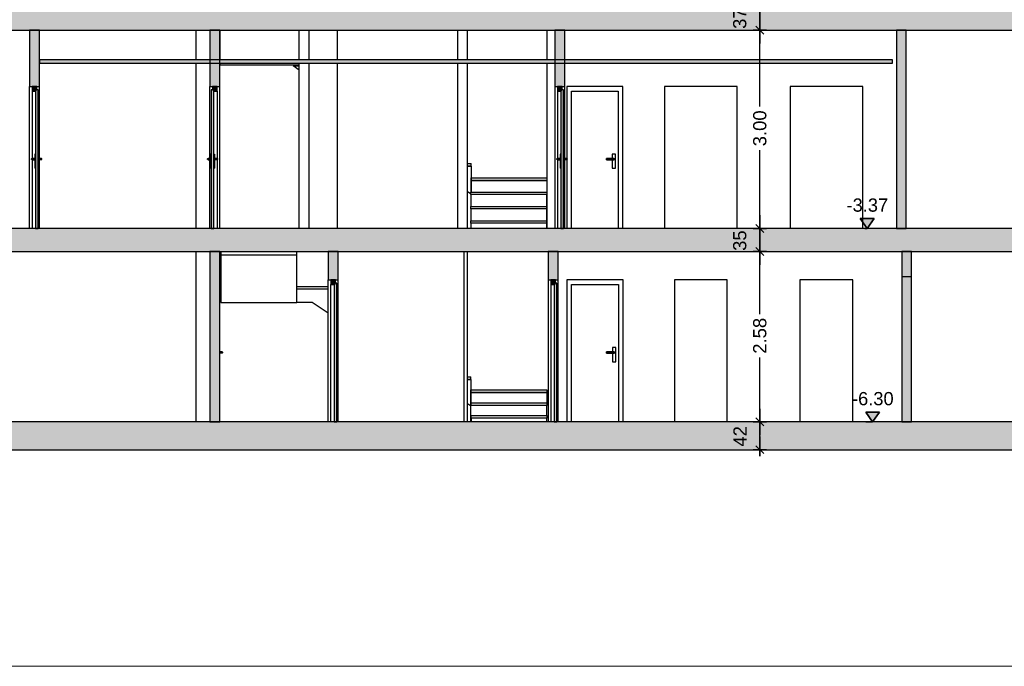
# Model space of a CAD drawing. Header units: metres. Extents: x -1 to 430, y -65 to 31.
# Tile 20 of 36: x 350 to 365, y -65 to -55. Entities that reach past the tile are written whole.
import ezdxf

# ---------------------------------------------------------------- set-up
doc = ezdxf.new("R2010")
doc.units = ezdxf.units.M
doc.header["$PDMODE"] = 65
doc.linetypes.add('CONTINUA', pattern=[0])
doc.linetypes.add('PUNKT', pattern=[6.35, 0, -6.35])
doc.layers.add('+++++ CÀLCUL SECCIÓ D', color=7, linetype='CONTINUA', lineweight=25)
doc.layers.add('COTES SECCIÓ D', color=7, linetype='CONTINUA', lineweight=25)
doc.styles.add('ARIAL', font='arial.ttf')
doc.dimstyles.new('DIMSTYLE_2', dxfattribs={"dimtxt": 0.2, "dimasz": 0.2, "dimexe": 0, "dimexo": 1e-06, "dimgap": 0.1, "dimtad": 2, "dimdec": 0, "dimlfac": 100, "dimrnd": 1, "dimzin": 4, "dimdsep": 46, "dimtxsty": 'ARIAL', "dimblk1": 'ALL_ML_STRICH', "dimblk2": 'ALL_ML_STRICH', "dimsah": 1, "dimcen": 0, "dimse1": 1, "dimse2": 1, "dimclrd": 2, "dimclre": 2, "dimclrt": 2, "dimadec": 0, "dimazin": 0, "dimtfac": 1, "dimtdec": 0, "dimtix": 1, "dimtmove": 2, "dimatfit": 3, "dimfxl": 0, "dimtvp": 1.2, "dimtzin": 0, "dimlwd": 0, "dimlwe": 35, "dimarcsym": 0})
doc.dimstyles.new('DIMSTYLE_3', dxfattribs={"dimtxt": 0.2, "dimasz": 0.2, "dimexe": 0, "dimexo": 1e-06, "dimgap": 0.1, "dimtad": 0, "dimrnd": 0.01, "dimzin": 4, "dimdsep": 46, "dimtxsty": 'ARIAL', "dimblk1": 'ALL_ML_STRICH', "dimblk2": 'ALL_ML_STRICH', "dimsah": 1, "dimcen": 0, "dimse1": 1, "dimse2": 1, "dimclrd": 2, "dimclre": 2, "dimclrt": 2, "dimadec": 0, "dimazin": 0, "dimtfac": 1, "dimtdec": 0, "dimtix": 1, "dimtmove": 2, "dimatfit": 3, "dimfxl": 0, "dimtzin": 0, "dimlwd": 0, "dimlwe": 35, "dimarcsym": 0})
doc.dimstyles.new('DIMSTYLE_4', dxfattribs={"dimtxt": 0.2, "dimasz": 0.2, "dimexe": 0, "dimexo": 1e-06, "dimgap": 0.1, "dimtad": 2, "dimdec": 0, "dimlfac": 100, "dimrnd": 1, "dimzin": 4, "dimdsep": 46, "dimtxsty": 'ARIAL', "dimblk1": 'ALL_ML_STRICH', "dimblk2": 'ALL_ML_STRICH', "dimsah": 1, "dimcen": 0, "dimse1": 1, "dimse2": 1, "dimclrd": 2, "dimclre": 2, "dimclrt": 2, "dimadec": 0, "dimazin": 0, "dimtfac": 1, "dimtdec": 0, "dimtix": 1, "dimtmove": 2, "dimatfit": 3, "dimfxl": 0, "dimtvp": 1.2, "dimtzin": 0, "dimlwd": 0, "dimlwe": 35, "dimarcsym": 0})
doc.dimstyles.new('DIMSTYLE_5', dxfattribs={"dimtxt": 0.2, "dimasz": 0.2, "dimexe": 0, "dimexo": 1e-06, "dimgap": 0.1, "dimtad": 0, "dimrnd": 0.01, "dimzin": 4, "dimdsep": 46, "dimtxsty": 'ARIAL', "dimblk1": 'ALL_ML_STRICH', "dimblk2": 'ALL_ML_STRICH', "dimsah": 1, "dimcen": 0, "dimse1": 1, "dimse2": 1, "dimclrd": 2, "dimclre": 2, "dimclrt": 2, "dimadec": 0, "dimazin": 0, "dimtfac": 1, "dimtdec": 0, "dimtix": 1, "dimtmove": 2, "dimatfit": 3, "dimfxl": 0, "dimtzin": 0, "dimlwd": 0, "dimlwe": 35, "dimarcsym": 0})

# ---------------------------------------------------------------- blocks, each defined once
blk = doc.blocks.new('ALL_ML_STRICH')
at = {"color": 0, "linetype": 'ByBlock', "lineweight": -2}
for p, q in [((-1, 0), (0.5, 0)), ((-0.3, -0.3), (0.3, 0.3)), ((0, -0.5), (0, 0.5))]:
    blk.add_line(p, q, dxfattribs=at)
blk = doc.blocks.new('*D3')
at = {"layer": 'COTES SECCIÓ D', "color": 2, "linetype": 'CONTINUA', "lineweight": -2, "transparency": 33554687}
blk.add_line((361.432, -61.66), (361.432, -61.24), dxfattribs=at)
at = {"layer": 'DEFPOINTS', "color": 2, "linetype": 'CONTINUA', "lineweight": 35, "transparency": 33554687}
for p in [(361.433, -61.24), (361.43, -61.66), (361.432, -61.66)]:
    blk.add_point(p, dxfattribs=at)
at = {"layer": 'COTES SECCIÓ D', "color": 2, "linetype": 'CONTINUA', "lineweight": 35, "transparency": 33554687, "xscale": 0.2, "yscale": 0.2, "zscale": 0.2}
for p, rotation in [((361.432, -61.24), 90), ((361.432, -61.66), 270)]:
    blk.add_blockref('ALL_ML_STRICH', p, dxfattribs=dict(at, rotation=rotation))
at = {"layer": 'COTES SECCIÓ D', "color": 2, "linetype": 'CONTINUA', "lineweight": 35, "transparency": 33554687, "insert": (361.132, -61.458), "char_height": 0.2, "width": 0.4, "attachment_point": 5, "rotation": 90, "style": 'ARIAL'}
blk.add_mtext('\\A1;{42}', dxfattribs=at)
blk = doc.blocks.new('*D4')
at = {"layer": 'COTES SECCIÓ D', "color": 2, "linetype": 'CONTINUA', "lineweight": -2, "transparency": 33554687}
for p, q in [((361.432, -59.606), (361.432, -58.66)), ((361.432, -61.24), (361.432, -60.266))]:
    blk.add_line(p, q, dxfattribs=at)
at = {"layer": 'DEFPOINTS', "color": 2, "linetype": 'CONTINUA', "lineweight": 35, "transparency": 33554687}
for p in [(361.57, -58.66), (361.432, -61.24), (361.433, -61.24)]:
    blk.add_point(p, dxfattribs=at)
at = {"layer": 'COTES SECCIÓ D', "color": 2, "linetype": 'CONTINUA', "lineweight": 35, "transparency": 33554687, "xscale": 0.2, "yscale": 0.2, "zscale": 0.2}
for p, rotation in [((361.432, -58.66), 90), ((361.432, -61.24), 270)]:
    blk.add_blockref('ALL_ML_STRICH', p, dxfattribs=dict(at, rotation=rotation))
at = {"layer": 'COTES SECCIÓ D', "color": 2, "linetype": 'CONTINUA', "lineweight": 35, "transparency": 33554687, "insert": (361.432, -59.936), "char_height": 0.2, "width": 0.8, "attachment_point": 5, "rotation": 90, "style": 'ARIAL'}
blk.add_mtext('\\A1;{\\A1;{2.58\\H0.132000;\\S^ ;}}', dxfattribs=at)
blk = doc.blocks.new('*D5')
at = {"layer": 'COTES SECCIÓ D', "color": 2, "linetype": 'CONTINUA', "lineweight": -2, "transparency": 33554687}
blk.add_line((361.432, -58.66), (361.432, -58.31), dxfattribs=at)
at = {"layer": 'DEFPOINTS', "color": 2, "linetype": 'CONTINUA', "lineweight": 35, "transparency": 33554687}
for p in [(361.57, -58.31), (361.432, -58.66), (361.57, -58.66)]:
    blk.add_point(p, dxfattribs=at)
at = {"layer": 'COTES SECCIÓ D', "color": 2, "linetype": 'CONTINUA', "lineweight": 35, "transparency": 33554687, "xscale": 0.2, "yscale": 0.2, "zscale": 0.2}
for p, rotation in [((361.432, -58.31), 90), ((361.432, -58.66), 270)]:
    blk.add_blockref('ALL_ML_STRICH', p, dxfattribs=dict(at, rotation=rotation))
at = {"layer": 'COTES SECCIÓ D', "color": 2, "linetype": 'CONTINUA', "lineweight": 35, "transparency": 33554687, "insert": (361.129, -58.495), "char_height": 0.2, "width": 0.4, "attachment_point": 5, "rotation": 90, "style": 'ARIAL'}
blk.add_mtext('\\A1;{35}', dxfattribs=at)
blk = doc.blocks.new('*D6')
at = {"layer": 'COTES SECCIÓ D', "color": 2, "linetype": 'CONTINUA', "lineweight": -2, "transparency": 33554687}
for p, q in [((361.432, -56.465), (361.432, -55.31)), ((361.432, -58.31), (361.432, -57.125))]:
    blk.add_line(p, q, dxfattribs=at)
at = {"layer": 'DEFPOINTS', "color": 2, "linetype": 'CONTINUA', "lineweight": 35, "transparency": 33554687}
for p in [(364.804, -55.31), (361.432, -58.31), (361.57, -58.31)]:
    blk.add_point(p, dxfattribs=at)
at = {"layer": 'COTES SECCIÓ D', "color": 2, "linetype": 'CONTINUA', "lineweight": 35, "transparency": 33554687, "xscale": 0.2, "yscale": 0.2, "zscale": 0.2}
for p, rotation in [((361.432, -55.31), 90), ((361.432, -58.31), 270)]:
    blk.add_blockref('ALL_ML_STRICH', p, dxfattribs=dict(at, rotation=rotation))
at = {"layer": 'COTES SECCIÓ D', "color": 2, "linetype": 'CONTINUA', "lineweight": 35, "transparency": 33554687, "insert": (361.432, -56.795), "char_height": 0.2, "width": 0.8, "attachment_point": 5, "rotation": 90, "style": 'ARIAL'}
blk.add_mtext('\\A1;{\\A1;{3.00\\H0.132000;\\S^ ;}}', dxfattribs=at)
blk = doc.blocks.new('*D7')
at = {"layer": 'COTES SECCIÓ D', "color": 2, "linetype": 'CONTINUA', "lineweight": -2, "transparency": 33554687}
blk.add_line((361.432, -55.31), (361.432, -54.94), dxfattribs=at)
at = {"layer": 'DEFPOINTS', "color": 2, "linetype": 'CONTINUA', "lineweight": 35, "transparency": 33554687}
for p in [(364.804, -54.94), (361.432, -55.31), (364.804, -55.31)]:
    blk.add_point(p, dxfattribs=at)
at = {"layer": 'COTES SECCIÓ D', "color": 2, "linetype": 'CONTINUA', "lineweight": 35, "transparency": 33554687, "xscale": 0.2, "yscale": 0.2, "zscale": 0.2}
for p, rotation in [((361.432, -54.94), 90), ((361.432, -55.31), 270)]:
    blk.add_blockref('ALL_ML_STRICH', p, dxfattribs=dict(at, rotation=rotation))
at = {"layer": 'COTES SECCIÓ D', "color": 2, "linetype": 'CONTINUA', "lineweight": 35, "transparency": 33554687, "insert": (361.129, -55.134), "char_height": 0.2, "width": 0.4, "attachment_point": 5, "rotation": 90, "style": 'ARIAL'}
blk.add_mtext('\\A1;{37}', dxfattribs=at)
blk = doc.blocks.new('COMPLEX_ELEVATIONDIM_0')
at = {"layer": 'COTES SECCIÓ D', "linetype": 'CONTINUA', "lineweight": 35, "transparency": 33554687}
for points in [[(363.161, -58.16), (362.951, -58.16), (363.056, -58.31)], [(363.244, -61.09), (363.034, -61.09), (363.139, -61.24)]]:
    blk.add_hatch(color=2, dxfattribs=at).paths.add_polyline_path(points)
at = {"layer": 'COTES SECCIÓ D', "color": 2, "linetype": 'CONTINUA', "lineweight": 35, "transparency": 33554687}
for p, q in [((363.161, -58.16), (362.951, -58.16)), ((362.951, -58.16), (363.056, -58.31)), ((363.056, -58.31), (363.161, -58.16)), ((363.056, -58.31), (363.056, -58.31)), ((363.056, -58.31), (363.056, -58.31)), ((363.056, -58.31), (363.056, -58.31)), ((363.056, -58.31), (363.056, -58.31)), ((363.244, -61.09), (363.034, -61.09)), ((363.034, -61.09), (363.139, -61.24)), ((363.139, -61.24), (363.244, -61.09)), ((363.139, -61.24), (363.139, -61.24)), ((363.139, -61.24), (363.139, -61.24)), ((363.139, -61.24), (363.139, -61.24)), ((363.139, -61.24), (363.139, -61.24))]:
    blk.add_line(p, q, dxfattribs=at)
at = {"layer": 'COTES SECCIÓ D', "color": 2, "linetype": 'PUNKT', "lineweight": 35, "transparency": 33554687}
for p, q in [((363.056, -58.31), (363.019, -58.31)), ((363.139, -61.24), (363.019, -61.24))]:
    blk.add_line(p, q, dxfattribs=at)
at = {"layer": 'COTES SECCIÓ D', "color": 2, "linetype": 'CONTINUA', "lineweight": 35, "transparency": 33554687, "char_height": 0.2, "width": 0.73608, "attachment_point": 7, "style": 'ARIAL'}
for s, insert in [('\\W0.99;-3.37', (362.744, -58.06)), ('\\W0.99;-6.30', (362.827, -60.99))]:
    blk.add_mtext(s, dxfattribs=dict(at, insert=insert))

msp = doc.modelspace()

# ---------------------------------------------------------------- hatches: boundary and pattern name
at = {"layer": '+++++ CÀLCUL SECCIÓ D', "linetype": 'CONTINUA', "lineweight": 25, "true_color": 0xababab, "transparency": 33554687}
for points in [[(368.654, -55.01), (343.189, -55.01), (343.189, -55.31), (368.654, -55.31)], [(368.654, -58.31), (334.532, -58.31), (334.532, -58.66), (368.654, -58.66)], [(369.287, -61.24), (333.582, -61.24), (333.582, -61.66), (369.287, -61.66)]]:
    msp.add_hatch(color=253, dxfattribs=at).paths.add_polyline_path(points)
at = {"layer": '+++++ CÀLCUL SECCIÓ D', "linetype": 'CONTINUA', "lineweight": 25, "true_color": 0xa0a0a0, "transparency": 33554687}
for points in [[(350.376, -56.16), (350.526, -56.16), (350.526, -55.31), (350.376, -55.31)], [(353.109, -56.16), (353.259, -56.16), (353.259, -55.31), (353.109, -55.31)], [(363.649, -55.31), (363.499, -55.31), (363.499, -58.31), (363.649, -58.31)], [(353.259, -58.66), (353.109, -58.66), (353.109, -61.24), (353.259, -61.24)], [(354.899, -59.09), (355.049, -59.09), (355.049, -58.66), (354.899, -58.66)], [(363.579, -59.04), (363.729, -59.04), (363.729, -58.66), (363.579, -58.66)]]:
    msp.add_hatch(color=253, dxfattribs=at).paths.add_polyline_path(points)
at = {"layer": '+++++ CÀLCUL SECCIÓ D', "linetype": 'CONTINUA', "lineweight": 18, "transparency": 33554687}
for points in [[(358.329, -56.16), (358.479, -56.16), (358.479, -55.31), (358.329, -55.31)], [(358.23, -59.09), (358.38, -59.09), (358.38, -58.66), (358.23, -58.66)], [(363.729, -58.66), (363.579, -58.66), (363.579, -61.24), (363.729, -61.24)]]:
    msp.add_hatch(color=220, dxfattribs=at).paths.add_polyline_path(points)
at = {"layer": '+++++ CÀLCUL SECCIÓ D', "linetype": 'CONTINUA', "lineweight": 25, "transparency": 33554687}
msp.add_hatch(color=34, dxfattribs=at).paths.add_polyline_path([(363.439, -55.76), (350.526, -55.76), (350.526, -55.81), (363.439, -55.81)])
at = {"layer": '+++++ CÀLCUL SECCIÓ D', "linetype": 'CONTINUA', "lineweight": 25, "true_color": 0x656565, "transparency": 33554687}
for points in [[(350.416, -56.16), (350.416, -56.23), (350.486, -56.23), (350.486, -56.16)], [(353.219, -56.23), (353.219, -56.16), (353.149, -56.16), (353.149, -56.23)], [(358.369, -56.16), (358.369, -56.23), (358.439, -56.23), (358.439, -56.16)], [(350.466, -56.21), (350.466, -58.31), (350.506, -58.31), (350.506, -56.21)], [(353.169, -58.31), (353.169, -56.21), (353.129, -56.21), (353.129, -58.31)], [(358.419, -56.21), (358.419, -58.31), (358.459, -58.31), (358.459, -56.21)], [(354.939, -59.09), (354.939, -59.16), (355.009, -59.16), (355.009, -59.09)], [(354.989, -59.14), (354.989, -61.24), (355.029, -61.24), (355.029, -59.14)], [(358.27, -59.09), (358.27, -59.16), (358.34, -59.16), (358.34, -59.09)], [(358.32, -59.14), (358.32, -61.24), (358.36, -61.24), (358.36, -59.14)]]:
    msp.add_hatch(color=251, dxfattribs=at).paths.add_polyline_path(points)

# ---------------------------------------------------------------- linework, layer by layer
at = {"layer": '+++++ CÀLCUL SECCIÓ D', "color": 7, "linetype": 'CONTINUA', "lineweight": 25, "transparency": 33554687}
for p, q in [((343.719, -55.31), (350.376, -55.31)), ((350.376, -55.31), (350.526, -55.31)), ((350.376, -55.31), (350.376, -56.16)), ((350.526, -55.31), (350.376, -55.31)), ((350.526, -55.31), (353.109, -55.31)), ((350.526, -55.76), (350.526, -55.31)), ((352.899, -55.76), (352.899, -55.31)), ((353.109, -55.31), (353.259, -55.31)), ((353.109, -55.31), (353.109, -56.16)), ((353.259, -55.31), (353.109, -55.31)), ((353.259, -55.31), (358.329, -55.31)), ((353.259, -56.16), (353.259, -55.31)), ((353.26, -55.31), (353.26, -55.76)), ((354.459, -55.76), (354.459, -55.31)), ((354.609, -55.76), (354.609, -55.31)), ((355.039, -55.76), (355.039, -55.31)), ((356.859, -55.76), (356.859, -55.31)), ((357.009, -55.76), (357.009, -55.31)), ((358.21, -55.31), (358.21, -55.76)), ((358.329, -55.31), (358.479, -55.31)), ((358.329, -55.31), (358.329, -56.16)), ((358.479, -55.31), (358.329, -55.31)), ((358.479, -55.31), (363.499, -55.31)), ((358.479, -56.16), (358.479, -55.31)), ((363.499, -55.31), (363.649, -55.31)), ((363.499, -55.31), (363.499, -58.31)), ((363.649, -55.31), (363.499, -55.31)), ((363.649, -55.31), (368.654, -55.31)), ((363.649, -58.31), (363.649, -55.31)), ((350.526, -55.76), (350.526, -55.81)), ((363.439, -55.76), (350.526, -55.76)), ((350.526, -55.81), (350.526, -55.76)), ((350.526, -55.81), (363.439, -55.81)), ((350.526, -56.16), (350.526, -55.81)), ((352.899, -58.31), (352.899, -55.81)), ((353.26, -55.81), (353.26, -55.831)), ((353.26, -55.831), (354.459, -55.831)), ((354.369, -55.847), (354.459, -55.847)), ((354.459, -55.912), (354.369, -55.847)), ((354.459, -58.31), (354.459, -55.81)), ((354.609, -58.31), (354.609, -55.81)), ((355.039, -58.31), (355.039, -55.81)), ((356.859, -58.31), (356.859, -55.81)), ((357.009, -58.31), (357.009, -55.81)), ((358.21, -55.81), (358.21, -58.31)), ((363.439, -55.81), (363.439, -55.76)), ((350.376, -58.31), (350.376, -56.16)), ((350.376, -56.16), (350.416, -56.16)), ((350.416, -56.16), (350.486, -56.16)), ((350.416, -56.16), (350.416, -56.23)), ((350.486, -56.16), (350.416, -56.16)), ((350.486, -56.16), (350.526, -56.16)), ((350.486, -56.21), (350.486, -56.16)), ((350.526, -57.25), (350.526, -56.16)), ((353.109, -57.25), (353.109, -56.16)), ((353.109, -56.16), (353.149, -56.16)), ((353.149, -56.16), (353.219, -56.16)), ((353.149, -56.16), (353.149, -56.21)), ((353.219, -56.16), (353.149, -56.16)), ((353.219, -56.16), (353.259, -56.16)), ((353.219, -56.23), (353.219, -56.16)), ((353.259, -58.31), (353.259, -56.16)), ((358.329, -56.16), (358.329, -58.31)), ((358.329, -56.16), (358.369, -56.16)), ((358.369, -56.16), (358.439, -56.16)), ((358.369, -56.16), (358.369, -56.23)), ((358.439, -56.16), (358.369, -56.16)), ((358.439, -56.16), (358.479, -56.16)), ((358.439, -56.21), (358.439, -56.16)), ((358.479, -57.25), (358.479, -56.16)), ((358.509, -56.16), (358.509, -57.25)), ((359.359, -56.16), (358.509, -56.16)), ((359.359, -58.31), (359.359, -56.16)), ((359.989, -56.16), (359.989, -58.31)), ((361.089, -56.16), (359.989, -56.16)), ((361.089, -58.31), (361.089, -56.16)), ((361.891, -56.16), (361.891, -58.31)), ((362.989, -56.16), (361.891, -56.16)), ((362.989, -58.31), (362.989, -56.16)), ((350.416, -56.23), (350.416, -57.25)), ((350.416, -56.23), (350.466, -56.23)), ((350.466, -56.23), (350.466, -58.31)), ((350.506, -56.21), (350.486, -56.21)), ((350.506, -58.31), (350.506, -56.21)), ((353.129, -56.21), (353.129, -58.31)), ((353.149, -56.21), (353.129, -56.21)), ((353.169, -58.31), (353.169, -56.23)), ((353.169, -56.23), (353.219, -56.23)), ((353.219, -56.23), (353.219, -57.25)), ((358.369, -56.23), (358.369, -57.25)), ((358.369, -56.23), (358.419, -56.23)), ((358.419, -56.23), (358.419, -58.31)), ((358.459, -56.21), (358.439, -56.21)), ((358.459, -58.31), (358.459, -56.21)), ((358.579, -58.31), (358.579, -56.23)), ((358.579, -56.23), (359.289, -56.23)), ((359.289, -56.23), (359.289, -58.31)), ((350.456, -57.185), (350.456, -57.4)), ((350.466, -57.185), (350.456, -57.185)), ((350.506, -57.185), (350.516, -57.185)), ((350.516, -57.185), (350.516, -57.4)), ((353.119, -57.185), (353.119, -57.4)), ((353.129, -57.185), (353.119, -57.185)), ((353.169, -57.185), (353.179, -57.185)), ((353.179, -57.185), (353.179, -57.4)), ((358.409, -57.185), (358.409, -57.4)), ((358.419, -57.185), (358.409, -57.185)), ((358.459, -57.185), (358.469, -57.185)), ((358.469, -57.185), (358.469, -57.4)), ((359.199, -57.185), (359.199, -57.25)), ((359.249, -57.185), (359.199, -57.185)), ((359.249, -57.4), (359.249, -57.185)), ((350.406, -57.26), (350.407, -57.255)), ((350.407, -57.265), (350.406, -57.26)), ((350.407, -57.255), (350.411, -57.251)), ((350.411, -57.269), (350.407, -57.265)), ((350.411, -57.251), (350.416, -57.25)), ((350.416, -57.27), (350.411, -57.269)), ((350.416, -57.25), (350.421, -57.251)), ((350.456, -57.25), (350.416, -57.25)), ((350.421, -57.269), (350.416, -57.27)), ((350.416, -57.27), (350.416, -58.31)), ((350.416, -57.27), (350.456, -57.27)), ((350.421, -57.251), (350.424, -57.255)), ((350.421, -57.251), (350.456, -57.251)), ((350.424, -57.265), (350.421, -57.269)), ((350.421, -57.269), (350.456, -57.269)), ((350.424, -57.255), (350.426, -57.26)), ((350.424, -57.255), (350.456, -57.255)), ((350.426, -57.26), (350.424, -57.265)), ((350.424, -57.265), (350.456, -57.265)), ((350.426, -57.26), (350.456, -57.26)), ((350.516, -57.25), (350.556, -57.25)), ((350.551, -57.251), (350.516, -57.251)), ((350.547, -57.255), (350.516, -57.255)), ((350.546, -57.26), (350.516, -57.26)), ((350.547, -57.265), (350.516, -57.265)), ((350.551, -57.269), (350.516, -57.269)), ((350.556, -57.27), (350.516, -57.27)), ((350.526, -58.31), (350.526, -57.27)), ((350.547, -57.255), (350.546, -57.26)), ((350.546, -57.26), (350.547, -57.265)), ((350.551, -57.251), (350.547, -57.255)), ((350.547, -57.265), (350.551, -57.269)), ((350.556, -57.25), (350.551, -57.251)), ((350.551, -57.269), (350.556, -57.27)), ((350.561, -57.251), (350.556, -57.25)), ((350.556, -57.27), (350.561, -57.269)), ((350.564, -57.255), (350.561, -57.251)), ((350.561, -57.269), (350.564, -57.265)), ((350.566, -57.26), (350.564, -57.255)), ((350.564, -57.265), (350.566, -57.26)), ((353.069, -57.26), (353.07, -57.255)), ((353.07, -57.265), (353.069, -57.26)), ((353.07, -57.255), (353.074, -57.251)), ((353.074, -57.269), (353.07, -57.265)), ((353.074, -57.251), (353.079, -57.25)), ((353.079, -57.27), (353.074, -57.269)), ((353.079, -57.25), (353.084, -57.251)), ((353.119, -57.25), (353.079, -57.25)), ((353.084, -57.269), (353.079, -57.27)), ((353.079, -57.27), (353.119, -57.27)), ((353.084, -57.251), (353.088, -57.255)), ((353.084, -57.251), (353.119, -57.251)), ((353.088, -57.265), (353.084, -57.269)), ((353.084, -57.269), (353.119, -57.269)), ((353.088, -57.255), (353.089, -57.26)), ((353.088, -57.255), (353.119, -57.255)), ((353.089, -57.26), (353.088, -57.265)), ((353.088, -57.265), (353.119, -57.265)), ((353.089, -57.26), (353.119, -57.26)), ((353.109, -58.31), (353.109, -57.27)), ((353.179, -57.25), (353.219, -57.25)), ((353.214, -57.251), (353.179, -57.251)), ((353.21, -57.255), (353.179, -57.255)), ((353.209, -57.26), (353.179, -57.26)), ((353.21, -57.265), (353.179, -57.265)), ((353.214, -57.269), (353.179, -57.269)), ((353.219, -57.27), (353.179, -57.27)), ((353.21, -57.255), (353.209, -57.26)), ((353.209, -57.26), (353.21, -57.265)), ((353.214, -57.251), (353.21, -57.255)), ((353.21, -57.265), (353.214, -57.269)), ((353.219, -57.25), (353.214, -57.251)), ((353.214, -57.269), (353.219, -57.27)), ((353.224, -57.251), (353.219, -57.25)), ((353.219, -57.27), (353.224, -57.269)), ((353.219, -57.27), (353.219, -58.31)), ((353.228, -57.255), (353.224, -57.251)), ((353.224, -57.269), (353.228, -57.265)), ((353.229, -57.26), (353.228, -57.255)), ((353.228, -57.265), (353.229, -57.26)), ((357.009, -57.326), (357.06, -57.326)), ((357.06, -57.366), (357.009, -57.366)), ((357.009, -57.366), (357.06, -57.366)), ((357.06, -57.366), (357.06, -57.326)), ((357.06, -57.366), (357.06, -57.542)), ((358.359, -57.26), (358.36, -57.255)), ((358.36, -57.265), (358.359, -57.26)), ((358.36, -57.255), (358.364, -57.251)), ((358.364, -57.269), (358.36, -57.265)), ((358.364, -57.251), (358.369, -57.25)), ((358.369, -57.27), (358.364, -57.269)), ((358.369, -57.25), (358.374, -57.251)), ((358.409, -57.25), (358.369, -57.25)), ((358.374, -57.269), (358.369, -57.27)), ((358.369, -57.27), (358.369, -58.31)), ((358.369, -57.27), (358.409, -57.27)), ((358.374, -57.251), (358.378, -57.255)), ((358.374, -57.251), (358.409, -57.251)), ((358.378, -57.265), (358.374, -57.269)), ((358.374, -57.269), (358.409, -57.269)), ((358.378, -57.255), (358.379, -57.26)), ((358.378, -57.255), (358.409, -57.255)), ((358.379, -57.26), (358.378, -57.265)), ((358.378, -57.265), (358.409, -57.265)), ((358.379, -57.26), (358.409, -57.26)), ((358.469, -57.25), (358.509, -57.25)), ((358.504, -57.251), (358.469, -57.251)), ((358.5, -57.255), (358.469, -57.255)), ((358.499, -57.26), (358.469, -57.26)), ((358.5, -57.265), (358.469, -57.265)), ((358.504, -57.269), (358.469, -57.269)), ((358.509, -57.27), (358.469, -57.27)), ((358.479, -58.31), (358.479, -57.27)), ((358.5, -57.255), (358.499, -57.26)), ((358.499, -57.26), (358.5, -57.265)), ((358.504, -57.251), (358.5, -57.255)), ((358.5, -57.265), (358.504, -57.269)), ((358.509, -57.25), (358.504, -57.251)), ((358.504, -57.269), (358.509, -57.27)), ((358.514, -57.251), (358.509, -57.25)), ((358.509, -57.27), (358.514, -57.269)), ((358.509, -57.27), (358.509, -58.31)), ((358.518, -57.255), (358.514, -57.251)), ((358.514, -57.269), (358.518, -57.265)), ((358.519, -57.26), (358.518, -57.255)), ((358.518, -57.265), (358.519, -57.26)), ((359.109, -57.251), (359.109, -57.25)), ((359.224, -57.25), (359.109, -57.25)), ((359.109, -57.255), (359.109, -57.251)), ((359.109, -57.251), (359.229, -57.251)), ((359.109, -57.26), (359.109, -57.255)), ((359.109, -57.255), (359.233, -57.255)), ((359.109, -57.265), (359.109, -57.26)), ((359.109, -57.26), (359.234, -57.26)), ((359.109, -57.269), (359.109, -57.265)), ((359.109, -57.265), (359.233, -57.265)), ((359.109, -57.27), (359.109, -57.269)), ((359.109, -57.269), (359.229, -57.269)), ((359.109, -57.27), (359.224, -57.27)), ((359.199, -57.27), (359.199, -57.4)), ((359.224, -57.25), (359.229, -57.251)), ((359.229, -57.269), (359.224, -57.27)), ((359.229, -57.251), (359.233, -57.255)), ((359.233, -57.265), (359.229, -57.269)), ((359.233, -57.255), (359.234, -57.26)), ((359.234, -57.26), (359.233, -57.265)), ((350.466, -57.4), (350.456, -57.4)), ((350.506, -57.4), (350.516, -57.4)), ((353.129, -57.4), (353.119, -57.4)), ((353.169, -57.4), (353.179, -57.4)), ((358.419, -57.4), (358.409, -57.4)), ((358.459, -57.4), (358.469, -57.4)), ((359.199, -57.4), (359.249, -57.4)), ((357.06, -57.542), (357.06, -57.759)), ((357.06, -57.583), (357.06, -57.542)), ((357.06, -57.542), (358.21, -57.542)), ((357.06, -57.759), (357.06, -57.583)), ((357.06, -57.583), (358.21, -57.583)), ((358.21, -57.583), (357.06, -57.583)), ((358.21, -57.542), (358.21, -57.583)), ((358.21, -57.542), (358.21, -57.542)), ((358.21, -57.583), (358.21, -57.759)), ((358.21, -57.583), (358.21, -57.583)), ((358.21, -57.583), (358.21, -57.583)), ((357.046, -57.782), (357.009, -57.756)), ((357.059, -57.782), (357.046, -57.782)), ((357.059, -57.799), (357.059, -57.759)), ((357.059, -57.759), (358.209, -57.759)), ((358.209, -57.799), (357.059, -57.799)), ((357.059, -57.799), (357.059, -57.976)), ((358.209, -57.799), (357.059, -57.799)), ((358.209, -57.759), (358.209, -57.799)), ((358.209, -57.759), (358.21, -57.759)), ((358.21, -57.799), (358.209, -57.799)), ((358.209, -57.799), (358.209, -57.976)), ((358.21, -57.799), (358.209, -57.799)), ((358.209, -58.31), (358.21, -57.799)), ((358.21, -57.759), (358.21, -57.782)), ((358.21, -57.759), (358.21, -57.782)), ((358.21, -57.782), (358.21, -57.782)), ((358.21, -57.782), (358.21, -57.799)), ((358.21, -57.799), (358.21, -57.799)), ((357.059, -58.016), (357.059, -57.976)), ((357.059, -57.976), (358.209, -57.976)), ((358.209, -57.976), (358.209, -58.016)), ((358.209, -57.976), (358.209, -58.016)), ((358.209, -57.976), (358.209, -57.976)), ((358.209, -57.976), (358.209, -58.016)), ((358.209, -58.016), (357.059, -58.016)), ((357.059, -58.016), (357.059, -58.193)), ((358.209, -58.016), (357.059, -58.016)), ((358.209, -58.016), (358.209, -58.016)), ((358.209, -58.016), (358.209, -58.193)), ((358.209, -58.016), (358.209, -58.016)), ((357.059, -58.233), (357.059, -58.193)), ((357.059, -58.193), (358.209, -58.193)), ((357.059, -58.233), (357.059, -58.31)), ((358.209, -58.233), (357.059, -58.233)), ((358.209, -58.233), (357.059, -58.233)), ((358.209, -58.193), (358.209, -58.233)), ((358.209, -58.193), (358.209, -58.233)), ((358.209, -58.193), (358.209, -58.233)), ((358.209, -58.193), (358.209, -58.193)), ((358.209, -58.233), (358.209, -58.31)), ((358.209, -58.233), (358.209, -58.233)), ((358.209, -58.233), (358.209, -58.233)), ((350.466, -58.31), (334.532, -58.31)), ((350.506, -58.31), (350.466, -58.31)), ((350.466, -58.31), (350.506, -58.31)), ((353.129, -58.31), (350.506, -58.31)), ((353.169, -58.31), (353.129, -58.31)), ((353.129, -58.31), (353.169, -58.31)), ((358.419, -58.31), (353.169, -58.31)), ((358.459, -58.31), (358.419, -58.31)), ((358.419, -58.31), (358.459, -58.31)), ((363.499, -58.31), (358.459, -58.31)), ((363.649, -58.31), (363.499, -58.31)), ((363.499, -58.31), (363.649, -58.31)), ((368.654, -58.31), (363.649, -58.31)), ((339.099, -58.66), (353.109, -58.66)), ((352.899, -61.24), (352.899, -58.66)), ((353.109, -58.66), (353.259, -58.66)), ((353.109, -58.66), (353.109, -61.24)), ((353.259, -58.66), (353.109, -58.66)), ((353.259, -58.66), (354.899, -58.66)), ((353.259, -61.24), (353.259, -58.66)), ((353.273, -58.66), (353.273, -58.71)), ((353.273, -58.71), (353.273, -59.431)), ((353.273, -58.71), (354.423, -58.71)), ((354.423, -58.71), (354.423, -58.66)), ((354.423, -59.431), (354.423, -58.71)), ((354.899, -58.66), (355.049, -58.66)), ((354.899, -58.66), (354.899, -59.09)), ((355.049, -58.66), (354.899, -58.66)), ((355.049, -58.66), (358.23, -58.66)), ((355.049, -59.09), (355.049, -58.66)), ((356.958, -61.24), (356.958, -58.66)), ((357.008, -61.24), (357.008, -58.66)), ((358.23, -58.66), (358.38, -58.66)), ((358.23, -58.66), (358.23, -59.09)), ((358.38, -58.66), (358.23, -58.66)), ((358.38, -58.66), (368.654, -58.66)), ((358.38, -59.09), (358.38, -58.66)), ((363.579, -58.66), (363.579, -59.04)), ((363.729, -58.66), (363.579, -58.66)), ((363.579, -58.66), (363.579, -61.24)), ((363.729, -58.66), (363.579, -58.66)), ((363.729, -59.04), (363.729, -58.66)), ((363.729, -61.24), (363.729, -58.66)), ((354.899, -61.24), (354.899, -59.09)), ((354.899, -59.09), (354.939, -59.09)), ((354.939, -59.09), (354.939, -59.16)), ((355.009, -59.09), (354.939, -59.09)), ((354.939, -59.09), (355.009, -59.09)), ((354.939, -61.24), (354.939, -59.16)), ((354.939, -59.16), (354.989, -59.16)), ((354.989, -59.16), (354.989, -61.24)), ((355.009, -59.14), (355.009, -59.09)), ((355.009, -59.09), (355.049, -59.09)), ((355.029, -59.14), (355.009, -59.14)), ((355.029, -61.24), (355.029, -59.14)), ((355.049, -61.24), (355.049, -59.09)), ((358.23, -59.09), (358.23, -61.24)), ((358.23, -59.09), (358.27, -59.09)), ((358.27, -59.09), (358.34, -59.09)), ((358.27, -59.09), (358.27, -59.16)), ((358.34, -59.09), (358.27, -59.09)), ((358.27, -59.16), (358.27, -61.24)), ((358.27, -59.16), (358.32, -59.16)), ((358.32, -59.16), (358.32, -61.24)), ((358.34, -59.09), (358.38, -59.09)), ((358.34, -59.14), (358.34, -59.09)), ((358.36, -59.14), (358.34, -59.14)), ((358.36, -61.24), (358.36, -59.14)), ((358.38, -61.24), (358.38, -59.09)), ((358.51, -59.09), (358.51, -61.24)), ((359.361, -59.09), (358.51, -59.09)), ((358.58, -59.16), (359.291, -59.16)), ((358.58, -61.24), (358.58, -59.16)), ((359.291, -59.16), (359.291, -61.24)), ((359.361, -61.24), (359.361, -59.09)), ((360.139, -59.09), (360.139, -61.24)), ((360.939, -59.09), (360.139, -59.09)), ((360.939, -61.24), (360.939, -59.09)), ((362.039, -59.09), (362.039, -61.24)), ((362.839, -59.09), (362.039, -59.09)), ((362.839, -61.24), (362.839, -59.09)), ((363.579, -59.04), (363.729, -59.04)), ((354.423, -59.191), (354.899, -59.191)), ((354.899, -59.231), (354.423, -59.231)), ((354.899, -59.231), (354.423, -59.231)), ((353.273, -59.431), (354.423, -59.431)), ((354.654, -59.431), (354.423, -59.431)), ((354.899, -59.591), (354.654, -59.431)), ((353.259, -60.18), (353.289, -60.18)), ((353.294, -60.181), (353.259, -60.181)), ((353.298, -60.185), (353.259, -60.185)), ((353.299, -60.19), (353.259, -60.19)), ((353.298, -60.195), (353.259, -60.195)), ((353.294, -60.199), (353.259, -60.199)), ((353.289, -60.2), (353.259, -60.2)), ((353.289, -60.18), (353.294, -60.181)), ((353.294, -60.199), (353.289, -60.2)), ((353.294, -60.181), (353.298, -60.185)), ((353.298, -60.195), (353.294, -60.199)), ((353.298, -60.185), (353.299, -60.19)), ((353.299, -60.19), (353.298, -60.195)), ((359.111, -60.181), (359.111, -60.18)), ((359.226, -60.18), (359.111, -60.18)), ((359.111, -60.185), (359.111, -60.181)), ((359.111, -60.181), (359.231, -60.181)), ((359.111, -60.19), (359.111, -60.185)), ((359.111, -60.185), (359.234, -60.185)), ((359.111, -60.195), (359.111, -60.19)), ((359.111, -60.19), (359.236, -60.19)), ((359.111, -60.199), (359.111, -60.195)), ((359.111, -60.195), (359.234, -60.195)), ((359.111, -60.2), (359.111, -60.199)), ((359.111, -60.199), (359.231, -60.199)), ((359.111, -60.2), (359.226, -60.2)), ((359.201, -60.115), (359.201, -60.18)), ((359.251, -60.115), (359.201, -60.115)), ((359.201, -60.2), (359.201, -60.33)), ((359.226, -60.18), (359.231, -60.181)), ((359.231, -60.199), (359.226, -60.2)), ((359.231, -60.181), (359.234, -60.185)), ((359.234, -60.195), (359.231, -60.199)), ((359.234, -60.185), (359.236, -60.19)), ((359.236, -60.19), (359.234, -60.195)), ((359.251, -60.33), (359.251, -60.115)), ((359.201, -60.33), (359.251, -60.33)), ((357.008, -60.559), (357.059, -60.559)), ((357.059, -60.599), (357.008, -60.599)), ((357.008, -60.599), (357.059, -60.599)), ((357.059, -60.599), (357.059, -60.559)), ((357.059, -60.599), (357.059, -60.754)), ((357.059, -60.754), (357.059, -60.949)), ((357.059, -60.794), (357.059, -60.754)), ((357.059, -60.754), (358.209, -60.754)), ((357.059, -60.949), (357.059, -60.794)), ((357.059, -60.794), (358.209, -60.794)), ((358.209, -60.794), (357.059, -60.794)), ((358.209, -60.754), (358.209, -60.794)), ((358.209, -60.794), (358.209, -60.949)), ((357.059, -60.994), (357.059, -60.949)), ((357.059, -60.949), (357.059, -60.994)), ((357.059, -60.949), (357.059, -60.989)), ((357.059, -60.949), (357.059, -60.949)), ((357.059, -60.989), (357.059, -60.949)), ((357.059, -60.949), (358.209, -60.949)), ((358.209, -60.949), (358.209, -60.989)), ((357.054, -60.994), (357.008, -60.964)), ((357.059, -60.994), (357.054, -60.994)), ((357.059, -61.24), (357.058, -60.994)), ((357.059, -60.989), (357.059, -60.989)), ((358.209, -60.989), (357.059, -60.989)), ((357.059, -60.994), (357.059, -60.989)), ((357.059, -61.145), (357.059, -60.989)), ((357.059, -60.989), (357.059, -60.989)), ((358.209, -60.989), (357.059, -60.989)), ((358.209, -61.145), (358.209, -60.989)), ((353.109, -61.24), (339.099, -61.24)), ((353.109, -61.24), (353.259, -61.24)), ((353.259, -61.24), (353.109, -61.24)), ((354.989, -61.24), (353.259, -61.24)), ((355.029, -61.24), (354.989, -61.24)), ((354.989, -61.24), (355.029, -61.24)), ((358.32, -61.24), (355.029, -61.24)), ((357.059, -61.145), (357.059, -61.185)), ((357.059, -61.145), (357.06, -61.145)), ((357.059, -61.185), (357.059, -61.145)), ((357.06, -61.185), (357.059, -61.185)), ((357.059, -61.185), (357.06, -61.185)), ((357.06, -61.185), (357.06, -61.145)), ((357.06, -61.145), (358.21, -61.145)), ((358.21, -61.185), (357.06, -61.185)), ((357.06, -61.185), (357.06, -61.24)), ((358.21, -61.185), (357.06, -61.185)), ((358.21, -61.145), (358.21, -61.185)), ((358.21, -61.24), (358.21, -61.185)), ((358.36, -61.24), (358.32, -61.24)), ((358.32, -61.24), (358.36, -61.24)), ((363.579, -61.24), (358.36, -61.24)), ((363.729, -61.24), (363.579, -61.24)), ((363.579, -61.24), (363.729, -61.24)), ((368.654, -61.24), (363.729, -61.24)), ((333.582, -61.66), (369.287, -61.66))]:
    msp.add_line(p, q, dxfattribs=at)
at = {"layer": '+++++ CÀLCUL SECCIÓ D', "color": 52, "linetype": 'CONTINUA', "lineweight": 13, "transparency": 33554687}
for p, q in [((325.066, -64.94), (377.435, -64.94)), ((377.435, -64.94), (325.066, -64.94)), ((377.446, -64.94), (325.066, -64.94)), ((325.066, -64.94), (377.446, -64.94)), ((377.446, -64.94), (325.066, -64.94)), ((325.066, -64.94), (377.446, -64.94))]:
    msp.add_line(p, q, dxfattribs=at)

# ---------------------------------------------------------------- block references
at = {"layer": 'COTES SECCIÓ D', "color": 2, "linetype": 'CONTINUA', "lineweight": 35, "transparency": 33554687}
msp.add_blockref('COMPLEX_ELEVATIONDIM_0', (0, 0), dxfattribs=at)

# ---------------------------------------------------------------- dimensions: what is measured, and where the dimension line sits
for base, p1, p2, dimstyle, picture, middle in [((361.432, -54.94), (364.804, -55.31), (364.804, -54.94), 'DIMSTYLE_4', '*D7', (361.129, -55.134)), ((361.432, -55.31), (361.57, -58.31), (364.804, -55.31), 'DIMSTYLE_5', '*D6', (361.432, -56.795)), ((361.432, -58.31), (361.57, -58.66), (361.57, -58.31), 'DIMSTYLE_4', '*D5', (361.129, -58.495)), ((361.432, -58.66), (361.433, -61.24), (361.57, -58.66), 'DIMSTYLE_3', '*D4', (361.432, -59.936)), ((361.432, -61.24), (361.43, -61.66), (361.433, -61.24), 'DIMSTYLE_2', '*D3', (361.132, -61.458))]:
    dim = msp.add_linear_dim(base=base, p1=p1, p2=p2, angle=90, dimstyle=dimstyle, override={"dimpost": '<>', "dimclrd": 2, "dimclre": 2, "dimclrt": 2, "dimlwd": 0, "dimlwe": 35}, dxfattribs=at)
    dim.commit()
    dim.dimension.update_dxf_attribs({"geometry": picture, "text_midpoint": middle, "dimtype": 160})

doc.saveas('drawing.dxf')
